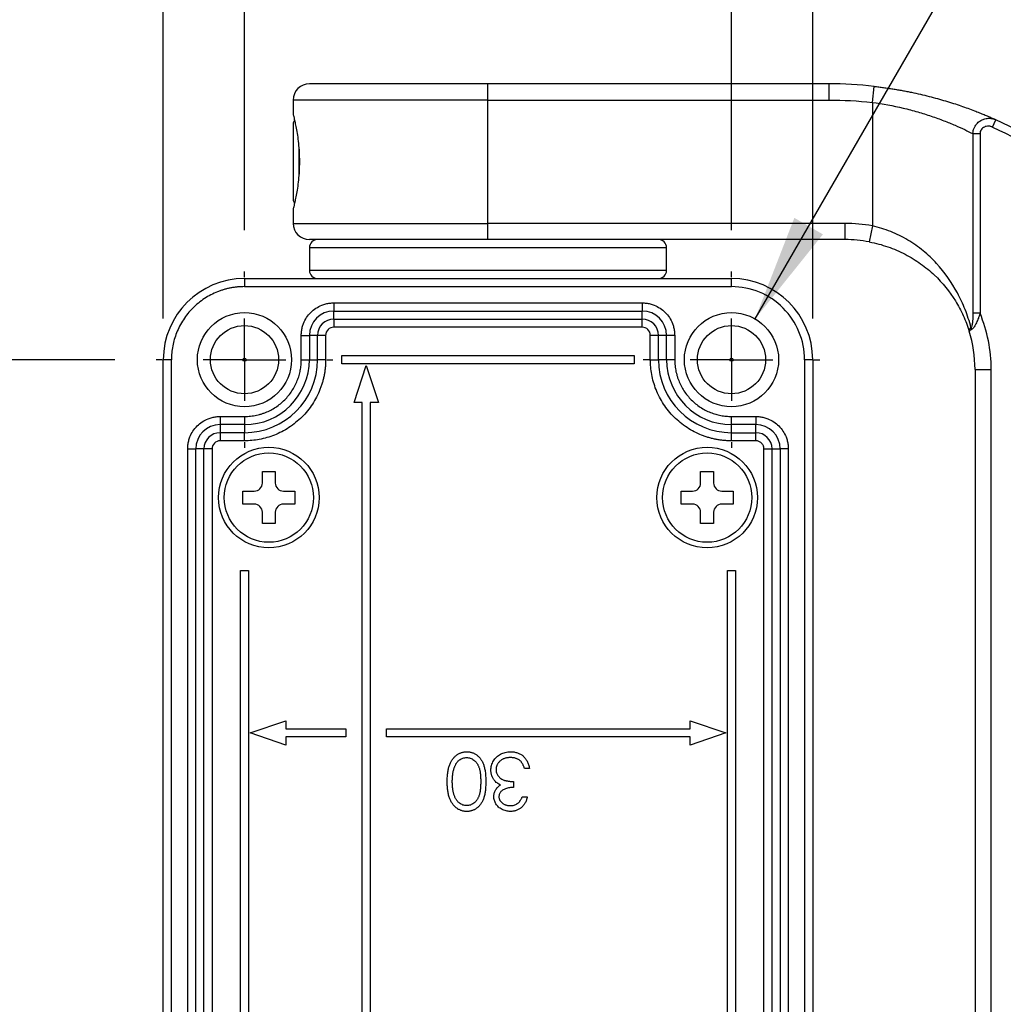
# Model space of a CAD drawing. Header units: millimetres. Extents: x 13 to 546, y 13 to 419.
# Tile 7 of 16: x 313 to 373, y 206 to 267. Entities that reach past the tile are written whole.
import ezdxf

# ---------------------------------------------------------------- set-up
doc = ezdxf.new("R2010")
doc.units = ezdxf.units.MM
doc.header["$LTSCALE"] = 2
doc.linetypes.add('CENTERX2', pattern=[20.32, 12.7, -2.54, 2.54, -2.54])
doc.layers.add('CENTER', color=40, linetype='CENTERX2')
doc.layers.add('DIMENSIONS', color=140, linetype='Continuous', lineweight=25)
doc.styles.add('SLDTEXTSTYLE0', font='TXT', dxfattribs={"width": 0.7})
doc.dimstyles.new('SLDDIMSTYLE1', dxfattribs={"dimtxt": 4.316016, "dimasz": 6.604, "dimexe": 0, "dimexo": 0.0625, "dimgap": 1.079004, "dimtad": 0, "dimtih": 1, "dimtoh": 1, "dimrnd": 1e-09, "dimzin": 4, "dimdsep": 46, "dimtxsty": 'SLDTEXTSTYLE0', "dimsah": 1, "dimcen": 0.09, "dimadec": 0, "dimazin": 1, "dimtfac": 1, "dimtofl": 0, "dimtmove": 0, "dimatfit": 3, "dimfxl": 0, "dimfrac": 2, "dimtolj": 1, "dimtzin": 12, "dimarcsym": 0})
doc.dimstyles.new('SLDDIMSTYLE2', dxfattribs={"dimtxt": 4.316016, "dimasz": 6.604, "dimexe": 0, "dimexo": 0.0625, "dimgap": 1.079004, "dimtad": 0, "dimtih": 1, "dimtoh": 1, "dimrnd": 1e-09, "dimzin": 4, "dimdsep": 46, "dimtxsty": 'SLDTEXTSTYLE0', "dimsah": 1, "dimcen": 0.09, "dimadec": 0, "dimazin": 1, "dimtfac": 1, "dimtmove": 0, "dimatfit": 0, "dimfxl": 0, "dimfrac": 2, "dimtolj": 1, "dimtzin": 12, "dimarcsym": 0})
doc.dimstyles.new('SLDDIMSTYLE4', dxfattribs={"dimtxt": 4.316016, "dimasz": 6.604, "dimexe": 0, "dimexo": 0.0625, "dimgap": 1.079004, "dimtad": 0, "dimtih": 1, "dimtoh": 1, "dimrnd": 1e-09, "dimzin": 12, "dimdsep": 46, "dimtxsty": 'SLDTEXTSTYLE0', "dimsah": 1, "dimcen": 0, "dimadec": 0, "dimazin": 3, "dimtfac": 1, "dimtofl": 0, "dimtmove": 0, "dimatfit": 3, "dimfxl": 0, "dimfrac": 2, "dimtolj": 1, "dimtzin": 12, "dimarcsym": 0})

# ---------------------------------------------------------------- blocks, each defined once
blk = doc.blocks.new('_D_7')
at = {"layer": 'DIMENSIONS'}
for p, q in [((326.707, 254.007), (326.707, 289.38)), ((356.707, 254.007), (356.707, 289.38)), ((326.707, 283.03), (314.007, 283.03)), ((335.117, 283.03), (333.668, 283.03)), ((333.668, 283.03), (333.668, 276.171)), ((347.943, 283.03), (349.392, 283.03)), ((349.392, 283.03), (349.392, 276.171)), ((356.707, 283.03), (369.407, 283.03)), ((333.668, 276.171), (335.117, 276.171)), ((349.392, 276.171), (347.943, 276.171))]:
    blk.add_line(p, q, dxfattribs=at)
for points in [[(326.707, 283.03), (320.103, 284.046), (320.103, 282.014)], [(356.707, 283.03), (363.311, 282.014), (363.311, 284.046)]]:
    blk.add_solid(points, dxfattribs=at)
at = {"layer": 'DIMENSIONS', "char_height": 4.2333, "attachment_point": 1, "style": 'SLDTEXTSTYLE0'}
for s, insert in [('30.0', (335.117, 289.454)), ('1.18', (335.117, 281.628))]:
    blk.add_mtext(s, dxfattribs=dict(at, insert=insert))
blk = doc.blocks.new('_D_8')
at = {"layer": 'DIMENSIONS'}
for p, q in [((321.707, 248.567), (321.707, 310.508)), ((361.707, 248.567), (361.707, 310.508)), ((321.707, 304.158), (329.269, 304.158)), ((335.117, 304.158), (333.668, 304.158)), ((333.668, 304.158), (333.668, 297.299)), ((347.943, 304.158), (349.392, 304.158)), ((349.392, 304.158), (349.392, 297.299)), ((361.707, 304.158), (353.791, 304.158)), ((333.668, 297.299), (335.117, 297.299)), ((349.392, 297.299), (347.943, 297.299))]:
    blk.add_line(p, q, dxfattribs=at)
for points in [[(321.707, 304.158), (328.311, 303.142), (328.311, 305.174)], [(361.707, 304.158), (355.103, 305.174), (355.103, 303.142)]]:
    blk.add_solid(points, dxfattribs=at)
at = {"layer": 'DIMENSIONS', "char_height": 4.2333, "attachment_point": 1, "style": 'SLDTEXTSTYLE0'}
for s, insert in [('40.0', (335.117, 310.582)), ('1.57', (335.117, 302.756))]:
    blk.add_mtext(s, dxfattribs=dict(at, insert=insert))
blk = doc.blocks.new('_D_9')
at = {"layer": 'DIMENSIONS'}
for p, q in [((318.727, 246.027), (295.354, 246.027)), ((301.704, 246.027), (301.704, 215.854)), ((295.292, 208.028), (293.842, 208.028)), ((293.842, 208.028), (293.842, 201.168)), ((308.117, 208.028), (309.566, 208.028)), ((309.566, 208.028), (309.566, 201.168)), ((293.842, 201.168), (295.292, 201.168)), ((309.566, 201.168), (308.117, 201.168)), ((301.704, 160.027), (301.704, 200.202)), ((318.727, 160.027), (295.354, 160.027))]:
    blk.add_line(p, q, dxfattribs=at)
for points in [[(301.704, 246.027), (300.688, 239.423), (302.72, 239.423)], [(301.704, 160.027), (302.72, 166.631), (300.688, 166.631)]]:
    blk.add_solid(points, dxfattribs=at)
at = {"layer": 'DIMENSIONS', "char_height": 4.2333, "attachment_point": 1, "style": 'SLDTEXTSTYLE0'}
for s, insert in [('86.0', (295.292, 214.451)), ('3.39', (295.292, 206.625))]:
    blk.add_mtext(s, dxfattribs=dict(at, insert=insert))
blk = doc.blocks.new('_D_10')
at = {"layer": 'DIMENSIONS'}
for p, q in [((358.157, 248.539), (378.071, 283.03)), ((378.071, 283.03), (381.647, 283.03))]:
    blk.add_line(p, q, dxfattribs=at)
blk.add_solid([(358.157, 248.539), (362.339, 253.75), (360.579, 254.766)], dxfattribs=at)
at = {"layer": 'DIMENSIONS', "char_height": 4.2333, "attachment_point": 1, "style": 'SLDTEXTSTYLE0'}
for s, insert in [('HOLES FOR', (385.928, 291.917)), ('M5 SCREWS', (384.822, 285.058)), ('(7X)', (396.064, 278.198))]:
    blk.add_mtext(s, dxfattribs=dict(at, insert=insert))
blk = doc.blocks.new('SW_CENTERMARKSYMBOL_5')
at = {"layer": 'CENTER', "color": 0}
for p, q in [((0, 5.08), (0, 5.44)), ((0, 0), (0, 2.54)), ((-5.08, 0), (-5.44, 0)), ((0, 0), (-2.54, 0)), ((0, 0), (0, -2.54)), ((0, 0), (2.54, 0)), ((5.08, 0), (5.44, 0)), ((0, -5.08), (0, -5.44))]:
    blk.add_line(p, q, dxfattribs=at)
blk = doc.blocks.new('SW_CENTERMARKSYMBOL_6')
at = {"layer": 'CENTER', "color": 0}
for p, q in [((0, 5.08), (0, 5.44)), ((0, 0), (0, 2.54)), ((-5.08, 0), (-5.44, 0)), ((0, 0), (-2.54, 0)), ((0, 0), (0, -2.54)), ((0, 0), (2.54, 0)), ((5.08, 0), (5.44, 0)), ((0, -5.08), (0, -5.44))]:
    blk.add_line(p, q, dxfattribs=at)

msp = doc.modelspace()

# ---------------------------------------------------------------- linework, layer by layer
for p, q in [((362.707, 263.027), (341.707, 263.027)), ((341.707, 262.027), (341.707, 263.027)), ((362.707, 263.027), (362.707, 262.027)), ((365.383, 261.878), (365.494, 262.871)), ((329.707, 262.027), (329.707, 261.126)), ((341.707, 262.027), (329.707, 262.027)), ((341.707, 254.427), (341.707, 262.027)), ((341.707, 262.027), (362.707, 262.027)), ((365.383, 261.878), (365.383, 254.27)), ((329.707, 261.126), (329.705, 261.128)), ((329.793, 260.763), (329.707, 260.614)), ((329.707, 260.614), (329.707, 255.841)), ((372.782, 260.36), (372.988, 260.816)), ((371.574, 259.957), (371.574, 248.886)), ((371.574, 259.957), (372.016, 259.957)), ((372.016, 259.957), (372.016, 248.886)), ((330.061, 259.018), (330.061, 257.436)), ((329.707, 255.841), (329.795, 255.689)), ((329.705, 255.326), (329.707, 255.328)), ((329.707, 255.328), (329.707, 254.427)), ((329.707, 254.427), (341.707, 254.427)), ((363.707, 254.427), (341.707, 254.427)), ((341.707, 253.427), (341.707, 254.427)), ((363.707, 253.427), (363.707, 254.427)), ((365.383, 254.27), (365.196, 253.287)), ((363.707, 253.427), (341.707, 253.427)), ((330.707, 252.927), (330.707, 251.527)), ((341.707, 252.927), (330.707, 252.927)), ((352.707, 252.927), (341.707, 252.927)), ((352.707, 251.527), (352.707, 252.927)), ((336.878, 251.527), (330.707, 251.527)), ((352.707, 251.527), (336.878, 251.527)), ((326.707, 251.027), (326.707, 250.527)), ((326.707, 251.027), (356.707, 251.027)), ((356.707, 250.527), (356.707, 251.027)), ((326.707, 250.527), (356.707, 250.527)), ((332.207, 249.527), (351.207, 249.527)), ((332.207, 249.527), (332.207, 249.027)), ((351.207, 249.527), (351.207, 249.027)), ((332.207, 249.027), (351.207, 249.027)), ((332.207, 248.527), (332.207, 249.027)), ((351.207, 248.527), (351.207, 249.027)), ((372.016, 248.886), (371.574, 248.886)), ((332.207, 248.527), (351.207, 248.527)), ((332.207, 248.527), (332.207, 248.027)), ((351.207, 248.027), (351.207, 248.527)), ((351.207, 248.027), (332.207, 248.027)), ((371.355, 247.775), (371.354, 247.779)), ((330.207, 246.027), (330.207, 247.527)), ((330.207, 247.527), (330.707, 247.527)), ((330.707, 247.527), (330.707, 246.027)), ((331.207, 247.527), (330.707, 247.527)), ((331.207, 246.027), (331.207, 247.527)), ((331.707, 247.527), (331.207, 247.527)), ((331.707, 247.527), (331.707, 246.027)), ((351.707, 246.027), (351.707, 247.527)), ((352.207, 247.527), (351.707, 247.527)), ((352.207, 246.027), (352.207, 247.527)), ((352.707, 247.527), (352.207, 247.527)), ((352.707, 246.027), (352.707, 247.527)), ((353.207, 247.527), (352.707, 247.527)), ((353.207, 247.527), (353.207, 246.027)), ((321.707, 160.027), (321.707, 246.027)), ((322.207, 246.027), (321.707, 246.027)), ((322.207, 160.027), (322.207, 246.027)), ((330.207, 246.027), (330.707, 246.027)), ((330.707, 246.027), (331.207, 246.027)), ((331.707, 246.027), (331.207, 246.027)), ((332.707, 246.277), (350.707, 246.277)), ((332.707, 245.777), (332.707, 246.277)), ((350.707, 245.777), (332.707, 245.777)), ((350.707, 246.277), (350.707, 245.777)), ((351.707, 246.027), (352.207, 246.027)), ((352.707, 246.027), (352.207, 246.027)), ((353.207, 246.027), (352.707, 246.027)), ((361.207, 246.027), (361.207, 160.027)), ((361.707, 246.027), (361.207, 246.027)), ((361.707, 246.027), (361.707, 160.027)), ((333.457, 243.38), (334.207, 245.677)), ((334.207, 245.677), (334.957, 243.38)), ((371.707, 245.427), (371.707, 160.627)), ((371.707, 245.427), (372.707, 245.427)), ((372.707, 160.627), (372.707, 245.427)), ((333.957, 243.38), (333.457, 243.38)), ((333.957, 162.674), (333.957, 243.38)), ((334.457, 243.38), (334.457, 162.674)), ((334.957, 243.38), (334.457, 243.38)), ((325.207, 242.527), (326.707, 242.527)), ((325.207, 242.527), (325.207, 242.027)), ((326.707, 242.527), (326.707, 242.027)), ((356.707, 242.527), (358.207, 242.527)), ((356.707, 242.027), (356.707, 242.527)), ((358.207, 242.527), (358.207, 242.027)), ((326.707, 242.027), (325.207, 242.027)), ((325.207, 242.027), (325.207, 241.527)), ((325.207, 241.527), (325.207, 241.027)), ((326.707, 241.527), (325.207, 241.527)), ((326.707, 242.027), (326.707, 241.527)), ((326.707, 241.027), (326.707, 241.527)), ((358.207, 242.027), (356.707, 242.027)), ((356.707, 241.527), (356.707, 242.027)), ((356.707, 241.527), (358.207, 241.527)), ((356.707, 241.027), (356.707, 241.527)), ((358.207, 241.527), (358.207, 242.027)), ((358.207, 241.027), (358.207, 241.527)), ((326.707, 241.027), (325.207, 241.027)), ((358.207, 241.027), (356.707, 241.027)), ((323.207, 165.527), (323.207, 240.527)), ((323.207, 240.527), (323.707, 240.527)), ((323.707, 165.527), (323.707, 240.527)), ((324.207, 240.527), (323.707, 240.527)), ((324.207, 165.527), (324.207, 240.527)), ((324.707, 240.527), (324.207, 240.527)), ((324.707, 240.527), (324.707, 165.527)), ((358.707, 165.527), (358.707, 240.527)), ((358.707, 240.527), (359.207, 240.527)), ((359.207, 165.527), (359.207, 240.527)), ((359.207, 240.527), (359.707, 240.527)), ((359.707, 240.527), (359.707, 165.527)), ((360.207, 240.527), (359.707, 240.527)), ((360.207, 240.527), (360.207, 165.527)), ((327.807, 239.127), (328.607, 239.127)), ((327.807, 238.427), (327.807, 239.127)), ((328.607, 239.127), (328.607, 238.427)), ((354.807, 239.127), (355.607, 239.127)), ((354.807, 238.427), (354.807, 239.127)), ((355.607, 239.127), (355.607, 238.427)), ((326.607, 237.927), (327.307, 237.927)), ((326.607, 237.127), (326.607, 237.927)), ((329.107, 237.927), (329.807, 237.927)), ((329.807, 237.927), (329.807, 237.127)), ((353.607, 237.927), (354.307, 237.927)), ((353.607, 237.127), (353.607, 237.927)), ((356.107, 237.927), (356.807, 237.927)), ((356.807, 237.927), (356.807, 237.127)), ((327.307, 237.127), (326.607, 237.127)), ((329.807, 237.127), (329.107, 237.127)), ((354.307, 237.127), (353.607, 237.127)), ((356.807, 237.127), (356.107, 237.127)), ((327.807, 235.927), (327.807, 236.627)), ((328.607, 236.627), (328.607, 235.927)), ((354.807, 235.927), (354.807, 236.627)), ((355.607, 236.627), (355.607, 235.927)), ((328.607, 235.927), (327.807, 235.927)), ((355.607, 235.927), (354.807, 235.927)), ((326.457, 233.027), (326.957, 233.027)), ((326.457, 173.027), (326.457, 233.027)), ((326.957, 233.027), (326.957, 173.027)), ((356.457, 173.027), (356.457, 233.027)), ((356.457, 233.027), (356.957, 233.027)), ((356.957, 233.027), (356.957, 173.027)), ((327.057, 223.027), (329.257, 223.777)), ((329.257, 223.777), (329.257, 223.277)), ((354.157, 223.777), (356.357, 223.027)), ((354.157, 223.277), (354.157, 223.777)), ((329.257, 222.277), (327.057, 223.027)), ((329.257, 223.277), (332.957, 223.277)), ((332.957, 222.777), (329.257, 222.777)), ((329.257, 222.777), (329.257, 222.277)), ((332.957, 223.277), (332.957, 222.777)), ((335.457, 222.777), (335.457, 223.277)), ((335.457, 223.277), (354.157, 223.277)), ((354.157, 222.777), (335.457, 222.777)), ((356.357, 223.027), (354.157, 222.277)), ((354.157, 222.277), (354.157, 222.777)), ((344.265, 220.835), (343.951, 220.835)), ((343.278, 220.027), (343.278, 219.668)), ((343.816, 219.085), (344.13, 219.085))]:
    msp.add_line(p, q)
for centre, radius in [((326.707, 246.027), 2.9), ((356.707, 246.027), 2.9), ((326.707, 246.027), 2.1), ((356.707, 246.027), 2.1), ((326.707, 246.027), 0.1), ((356.707, 246.027), 0.1), ((328.207, 237.527), 3.1), ((328.207, 237.527), 2.75), ((355.207, 237.527), 3.1), ((355.207, 237.527), 2.75)]:
    msp.add_circle(centre, radius)
for centre, radius, start, end in [((330.707, 262.027), 1, 90, 180), ((362.707, 238.027), 25, 83.59954, 90), ((362.707, 238.027), 25, 0, 65.71873), ((330.707, 254.427), 1, 180, 270), ((331.207, 252.927), 0.5, 90, 180), ((352.207, 252.927), 0.5, 0, 90), ((363.707, 245.427), 8, 79.2712, 90), ((331.207, 251.527), 0.5, 180, 270), ((352.207, 251.527), 0.5, 270, 0), ((326.707, 246.027), 5, 90, 180), ((356.707, 246.027), 5, 0, 90), ((332.207, 247.527), 1.5, 90, 180), ((351.207, 247.527), 1.5, 360, 90), ((332.207, 247.527), 1, 90, 180), ((351.207, 247.527), 1, 360, 90), ((363.707, 245.427), 8, 0, 17.06726), ((372.016, 248.113), 0.565, 190.45194, 203.73604), ((326.707, 246.027), 4.5, 270, 0), ((326.707, 246.027), 4, 270, 0), ((356.707, 246.027), 4.5, 180, 270), ((356.707, 246.027), 4, 180, 270), ((325.207, 240.527), 1.5, 90, 180), ((325.207, 240.527), 1, 90, 180), ((358.207, 240.527), 1.5, 0, 90), ((358.207, 240.527), 1, 0, 90), ((327.307, 238.427), 0.5, 270, 0), ((329.107, 238.427), 0.5, 180, 270), ((354.307, 238.427), 0.5, 270, 0), ((356.107, 238.427), 0.5, 180, 270), ((327.307, 236.627), 0.5, 0, 90), ((329.107, 236.627), 0.5, 90, 180), ((354.307, 236.627), 0.5, 0, 90), ((356.107, 236.627), 0.5, 90, 180)]:
    msp.add_arc(centre, radius, start, end)
for points, knots in [([(341.707, 263.027), (338.79, 263.027), (335.992, 263.027), (331.866, 263.027), (330.707, 263.027), (330.707, 263.027)], [0, 0, 0, 0, 0.5, 0.5, 1, 1, 1, 1]), ([(365.494, 262.871), (365.591, 262.86), (365.786, 262.838), (366.076, 262.8), (366.366, 262.759), (366.654, 262.714), (366.94, 262.667), (367.226, 262.616), (367.51, 262.562), (368.07, 262.449), (368.889, 262.259), (369.912, 261.974), (370.851, 261.67), (371.524, 261.423), (371.981, 261.244), (372.269, 261.127), (372.532, 261.016), (372.774, 260.911), (372.916, 260.847), (372.988, 260.816)], [0, 0, 0, 0, 0.031165, 0.062274, 0.093361, 0.12446, 0.155605, 0.186831, 0.21817, 0.249657, 0.374453, 0.499559, 0.625021, 0.749485, 0.800522, 0.850932, 0.900873, 0.950507, 1, 1, 1, 1]), ([(365.383, 261.878), (366.034, 261.794), (366.665, 261.678), (367.585, 261.461), (367.887, 261.382), (368.468, 261.215), (368.746, 261.127), (369.282, 260.945), (369.541, 260.851), (370.031, 260.661), (370.261, 260.566), (370.69, 260.38), (370.889, 260.29), (371.257, 260.116), (371.425, 260.032), (371.574, 259.957)], [0, 0, 0, 0, 0.25, 0.25, 0.375, 0.375, 0.5, 0.5, 0.625, 0.625, 0.75, 0.75, 0.875, 0.875, 1, 1, 1, 1]), ([(329.707, 261.126), (329.707, 261.126), (329.712, 261.107), (329.73, 261.036), (329.744, 260.981), (329.778, 260.839), (329.799, 260.752), (329.844, 260.546), (329.869, 260.426), (329.918, 260.162), (329.943, 260.017), (329.99, 259.703), (330.012, 259.533), (330.067, 259.005), (330.089, 258.616), (330.089, 258.037), (330.084, 257.841), (330.064, 257.462), (330.049, 257.279), (329.994, 256.746), (329.943, 256.427), (329.868, 256.028), (329.844, 255.91), (329.799, 255.704), (329.778, 255.615), (329.744, 255.473), (329.731, 255.42), (329.712, 255.347), (329.707, 255.328), (329.707, 255.328)], [0, 0, 0, 0, 0.0625, 0.0625, 0.125, 0.125, 0.1875, 0.1875, 0.25, 0.25, 0.3125, 0.3125, 0.375, 0.375, 0.5, 0.5, 0.5625, 0.5625, 0.625, 0.625, 0.75, 0.75, 0.8125, 0.8125, 0.875, 0.875, 0.9375, 0.9375, 1, 1, 1, 1]), ([(371.574, 259.957), (371.576, 259.99), (371.582, 260.057), (371.602, 260.155), (371.631, 260.25), (371.67, 260.341), (371.738, 260.467), (371.861, 260.623), (372.048, 260.768), (372.272, 260.87), (372.504, 260.913), (372.719, 260.9), (372.875, 260.862), (372.956, 260.829), (372.988, 260.816)], [0, 0, 0, 0, 0.050864, 0.101804, 0.15247, 0.202504, 0.251562, 0.372173, 0.501059, 0.611256, 0.750084, 0.863974, 0.946059, 1, 1, 1, 1]), ([(372.782, 260.36), (372.762, 260.368), (372.722, 260.385), (372.66, 260.402), (372.597, 260.413), (372.511, 260.419), (372.403, 260.41), (372.28, 260.369), (372.17, 260.301), (372.084, 260.204), (372.026, 260.087), (372.019, 260.001), (372.016, 259.957)], [0, 0, 0, 0, 0.063166, 0.125507, 0.187671, 0.250311, 0.376584, 0.499683, 0.625885, 0.748947, 0.873712, 1, 1, 1, 1]), ([(372.782, 260.36), (377.081, 258.421), (380.729, 255.282), (385.846, 247.359), (387.207, 242.743), (387.207, 238.027)], [0, 0, 0, 0, 0.5, 0.5, 1, 1, 1, 1]), ([(371.46, 248.01), (371.36, 248.394), (371.24, 248.759), (370.963, 249.465), (370.804, 249.807), (370.273, 250.796), (369.85, 251.399), (369.086, 252.229), (368.808, 252.493), (368.217, 252.978), (367.903, 253.201), (367.4, 253.502), (367.226, 253.597), (366.874, 253.771), (366.695, 253.851), (366.149, 254.069), (365.773, 254.185), (365.383, 254.27)], [0, 0, 0, 0, 0.125, 0.125, 0.25, 0.25, 0.5, 0.5, 0.625, 0.625, 0.75, 0.75, 0.8125, 0.8125, 0.875, 0.875, 1, 1, 1, 1]), ([(341.707, 253.427), (341.595, 253.427), (341.371, 253.427), (341.036, 253.427), (340.702, 253.427), (340.369, 253.427), (340.036, 253.427), (339.465, 253.427), (338.663, 253.427), (337.638, 253.427), (336.638, 253.427), (335.345, 253.427), (333.873, 253.427), (332.679, 253.427), (331.923, 253.427), (331.468, 253.427), (331.119, 253.427), (330.904, 253.427), (330.782, 253.427), (330.719, 253.427), (330.711, 253.427), (330.707, 253.427)], [0, 0, 0, 0, 0.019454, 0.038873, 0.058276, 0.07768, 0.097104, 0.116567, 0.178315, 0.240094, 0.304416, 0.368769, 0.500007, 0.631244, 0.695567, 0.75992, 0.821668, 0.883447, 0.922315, 0.961118, 1, 1, 1, 1]), ([(365.196, 253.287), (365.59, 253.213), (365.97, 253.11), (366.522, 252.918), (366.703, 252.848), (367.058, 252.694), (367.233, 252.611), (367.742, 252.345), (368.06, 252.15), (368.657, 251.722), (368.939, 251.49), (369.714, 250.759), (370.143, 250.228), (370.684, 249.357), (370.845, 249.055), (371.129, 248.433), (371.251, 248.112), (371.355, 247.775)], [0, 0, 0, 0, 0.125, 0.125, 0.1875, 0.1875, 0.25, 0.25, 0.375, 0.375, 0.5, 0.5, 0.75, 0.75, 0.875, 0.875, 1, 1, 1, 1]), ([(326.707, 250.527), (326.636, 250.526), (326.494, 250.524), (326.282, 250.509), (326.072, 250.484), (325.864, 250.45), (325.657, 250.405), (325.453, 250.351), (325.25, 250.287), (324.975, 250.185), (324.634, 250.03), (324.238, 249.798), (323.865, 249.526), (323.52, 249.215), (323.208, 248.87), (322.936, 248.497), (322.705, 248.101), (322.52, 247.695), (322.379, 247.284), (322.28, 246.872), (322.218, 246.452), (322.211, 246.169), (322.207, 246.027)], [0, 0, 0, 0, 0.0302332, 0.0602674, 0.090169, 0.1200052, 0.1498437, 0.1797522, 0.2097979, 0.2400472, 0.304322, 0.3686714, 0.4343139, 0.5000325, 0.565675, 0.6313936, 0.6956684, 0.7600178, 0.8202695, 0.8799904, 0.9397207, 1, 1, 1, 1]), ([(361.207, 246.027), (361.207, 247.221), (360.733, 248.365), (359.045, 250.053), (357.901, 250.527), (356.707, 250.527)], [0, 0, 0, 0, 0.5, 0.5, 1, 1, 1, 1]), ([(330.207, 247.527), (330.208, 247.569), (330.209, 247.653), (330.221, 247.778), (330.241, 247.902), (330.268, 248.024), (330.304, 248.145), (330.378, 248.352), (330.523, 248.633), (330.783, 248.951), (331.101, 249.211), (331.419, 249.375), (331.708, 249.469), (331.956, 249.518), (332.123, 249.524), (332.207, 249.527)], [0, 0, 0, 0, 0.040276, 0.080243, 0.120058, 0.159883, 0.199877, 0.240199, 0.370043, 0.500057, 0.629901, 0.759916, 0.840121, 0.919721, 1, 1, 1, 1]), ([(351.207, 249.527), (351.249, 249.526), (351.333, 249.525), (351.458, 249.513), (351.582, 249.493), (351.704, 249.466), (351.825, 249.431), (352.032, 249.356), (352.313, 249.211), (352.631, 248.951), (352.891, 248.633), (353.055, 248.315), (353.149, 248.026), (353.198, 247.779), (353.204, 247.611), (353.207, 247.527)], [0, 0, 0, 0, 0.040276, 0.080243, 0.120058, 0.159883, 0.199877, 0.240199, 0.370043, 0.500057, 0.629901, 0.759916, 0.840121, 0.919721, 1, 1, 1, 1]), ([(371.574, 248.886), (371.574, 248.729), (371.569, 248.572), (371.549, 248.341), (371.54, 248.263), (371.52, 248.154), (371.512, 248.118), (371.491, 248.054), (371.478, 248.024), (371.46, 248.01)], [0, 0, 0, 0, 0.5, 0.5, 0.75, 0.75, 0.875, 0.875, 1, 1, 1, 1]), ([(372.016, 248.886), (372.003, 248.847), (371.98, 248.774), (371.946, 248.674), (371.89, 248.516), (371.818, 248.342), (371.729, 248.165), (371.664, 248.054), (371.604, 247.974), (371.55, 247.917), (371.515, 247.896), (371.499, 247.885)], [0, 0, 0, 0, 0.097709, 0.180546, 0.248718, 0.496321, 0.631303, 0.747038, 0.838703, 0.922348, 1, 1, 1, 1]), ([(332.207, 248.027), (332.075, 248.027), (331.947, 247.974), (331.76, 247.787), (331.707, 247.66), (331.707, 247.527)], [0, 0, 0, 0, 0.5, 0.5, 1, 1, 1, 1]), ([(351.707, 247.527), (351.707, 247.66), (351.654, 247.787), (351.467, 247.974), (351.34, 248.027), (351.207, 248.027)], [0, 0, 0, 0, 0.5, 0.5, 1, 1, 1, 1]), ([(371.355, 247.775), (371.352, 247.786), (371.348, 247.807), (371.351, 247.841), (371.361, 247.874), (371.376, 247.906), (371.394, 247.935), (371.415, 247.962), (371.437, 247.987), (371.453, 248.003), (371.46, 248.01)], [0, 0, 0, 0, 0.162503, 0.315189, 0.457346, 0.588502, 0.708386, 0.816898, 0.914063, 1, 1, 1, 1]), ([(371.499, 247.885), (371.484, 247.878), (371.453, 247.862), (371.413, 247.838), (371.379, 247.814), (371.356, 247.792), (371.355, 247.781), (371.355, 247.775)], [0, 0, 0, 0, 0.151742, 0.327621, 0.527629, 0.751757, 1, 1, 1, 1]), ([(331.707, 246.027), (331.706, 245.948), (331.704, 245.79), (331.687, 245.555), (331.66, 245.321), (331.621, 245.09), (331.572, 244.861), (331.511, 244.633), (331.44, 244.408), (331.327, 244.102), (331.154, 243.723), (330.897, 243.284), (330.595, 242.869), (330.134, 242.358), (329.599, 241.923), (329.011, 241.58), (328.557, 241.373), (328.091, 241.214), (327.627, 241.106), (327.165, 241.039), (326.86, 241.031), (326.707, 241.027)], [0, 0, 0, 0, 0.03024, 0.060281, 0.090188, 0.120031, 0.149875, 0.179789, 0.20984, 0.240094, 0.304385, 0.368744, 0.434403, 0.50013, 0.631342, 0.695633, 0.759991, 0.821708, 0.883493, 0.94173, 1, 1, 1, 1]), ([(326.707, 242.527), (326.77, 242.528), (326.896, 242.53), (327.085, 242.546), (327.271, 242.571), (327.455, 242.606), (327.638, 242.651), (327.818, 242.706), (328.16, 242.831), (328.643, 243.08), (329.199, 243.535), (329.654, 244.091), (329.925, 244.616), (330.074, 245.05), (330.15, 245.37), (330.198, 245.697), (330.204, 245.917), (330.207, 246.027)], [0, 0, 0, 0, 0.0345526, 0.0688584, 0.1030167, 0.1371283, 0.1712945, 0.2056158, 0.2401915, 0.3700614, 0.5000288, 0.6298987, 0.7598662, 0.8201521, 0.8799094, 0.9396786, 1, 1, 1, 1]), ([(356.707, 241.027), (356.628, 241.028), (356.47, 241.03), (356.235, 241.047), (356.001, 241.075), (355.77, 241.113), (355.541, 241.163), (355.313, 241.223), (355.088, 241.294), (354.782, 241.407), (354.403, 241.58), (353.964, 241.837), (353.549, 242.139), (353.038, 242.6), (352.603, 243.135), (352.26, 243.723), (352.053, 244.177), (351.894, 244.643), (351.786, 245.107), (351.719, 245.57), (351.711, 245.875), (351.707, 246.027)], [0, 0, 0, 0, 0.03024, 0.060281, 0.090188, 0.120031, 0.149875, 0.179789, 0.20984, 0.240094, 0.304385, 0.368744, 0.434403, 0.50013, 0.631342, 0.695633, 0.759991, 0.821708, 0.883493, 0.94173, 1, 1, 1, 1]), ([(353.207, 246.027), (353.208, 245.964), (353.21, 245.838), (353.226, 245.65), (353.251, 245.463), (353.286, 245.279), (353.331, 245.097), (353.386, 244.916), (353.511, 244.574), (353.76, 244.091), (354.215, 243.536), (354.771, 243.08), (355.296, 242.81), (355.73, 242.661), (356.05, 242.584), (356.377, 242.536), (356.597, 242.53), (356.707, 242.527)], [0, 0, 0, 0, 0.034553, 0.068858, 0.103017, 0.137128, 0.171294, 0.205616, 0.240192, 0.370061, 0.500029, 0.629899, 0.759866, 0.820152, 0.879909, 0.939679, 1, 1, 1, 1]), ([(323.207, 240.527), (323.208, 240.569), (323.209, 240.653), (323.221, 240.778), (323.241, 240.902), (323.268, 241.024), (323.304, 241.145), (323.378, 241.352), (323.523, 241.633), (323.783, 241.951), (324.101, 242.211), (324.419, 242.375), (324.708, 242.469), (324.956, 242.518), (325.123, 242.524), (325.207, 242.527)], [0, 0, 0, 0, 0.040276, 0.080243, 0.120058, 0.159883, 0.199877, 0.240199, 0.370043, 0.500057, 0.629901, 0.759916, 0.840121, 0.919721, 1, 1, 1, 1]), ([(358.207, 242.527), (358.249, 242.526), (358.333, 242.525), (358.458, 242.513), (358.582, 242.493), (358.704, 242.466), (358.825, 242.431), (359.032, 242.356), (359.313, 242.211), (359.631, 241.951), (359.891, 241.633), (360.055, 241.315), (360.149, 241.026), (360.198, 240.779), (360.204, 240.611), (360.207, 240.527)], [0, 0, 0, 0, 0.0402761, 0.0802426, 0.1200582, 0.159883, 0.1998773, 0.2401994, 0.3700431, 0.5000574, 0.6299012, 0.7599156, 0.8401208, 0.919721, 1, 1, 1, 1]), ([(325.207, 241.027), (325.075, 241.027), (324.947, 240.974), (324.76, 240.787), (324.707, 240.66), (324.707, 240.527)], [0, 0, 0, 0, 0.5, 0.5, 1, 1, 1, 1]), ([(358.707, 240.527), (358.706, 240.548), (358.705, 240.59), (358.693, 240.652), (358.669, 240.724), (358.628, 240.804), (358.563, 240.883), (358.484, 240.948), (358.395, 240.994), (358.301, 241.022), (358.239, 241.025), (358.207, 241.027)], [0, 0, 0, 0, 0.080115, 0.159741, 0.240152, 0.369781, 0.500092, 0.629721, 0.760033, 0.87985, 1, 1, 1, 1]), ([(339.194, 220.029), (339.195, 220.082), (339.196, 220.186), (339.203, 220.339), (339.216, 220.483), (339.232, 220.619), (339.255, 220.746), (339.281, 220.865), (339.313, 220.975), (339.35, 221.078), (339.391, 221.173), (339.436, 221.262), (339.485, 221.344), (339.538, 221.422), (339.594, 221.493), (339.654, 221.558), (339.718, 221.616), (339.785, 221.669), (339.855, 221.715), (339.927, 221.756), (340.002, 221.79), (340.079, 221.818), (340.157, 221.84), (340.237, 221.855), (340.319, 221.866), (340.374, 221.866), (340.402, 221.867)], [0, 0, 0, 0, 0.065054, 0.126756, 0.185491, 0.240732, 0.29294, 0.342141, 0.388882, 0.432636, 0.474483, 0.514623, 0.553594, 0.591409, 0.628006, 0.663583, 0.698759, 0.733361, 0.767394, 0.800969, 0.83402, 0.866999, 0.899733, 0.932711, 0.96618, 1, 1, 1, 1]), ([(339.641, 220.907), (339.65, 220.931), (339.668, 220.979), (339.699, 221.048), (339.733, 221.111), (339.77, 221.17), (339.811, 221.224), (339.854, 221.274), (339.901, 221.319), (339.967, 221.371), (340.053, 221.426), (340.162, 221.472), (340.276, 221.503), (340.353, 221.506), (340.392, 221.508)], [0, 0, 0, 0, 0.075949, 0.148549, 0.218996, 0.286119, 0.351826, 0.416074, 0.478265, 0.540325, 0.660405, 0.774606, 0.887187, 1, 1, 1, 1]), ([(340.392, 221.508), (340.43, 221.506), (340.507, 221.502), (340.621, 221.472), (340.732, 221.424), (340.819, 221.368), (340.885, 221.314), (340.933, 221.269), (340.978, 221.219), (341.02, 221.165), (341.058, 221.107), (341.092, 221.043), (341.124, 220.976), (341.153, 220.903), (341.178, 220.823), (341.2, 220.736), (341.217, 220.639), (341.233, 220.534), (341.244, 220.419), (341.252, 220.296), (341.258, 220.165), (341.258, 220.074), (341.258, 220.027)], [0, 0, 0, 0, 0.060038, 0.120286, 0.182359, 0.247627, 0.281351, 0.315413, 0.35028, 0.385663, 0.421782, 0.459161, 0.497834, 0.538271, 0.581183, 0.628159, 0.679382, 0.734681, 0.79406, 0.858407, 0.927044, 1, 1, 1, 1]), ([(340.402, 221.867), (340.43, 221.866), (340.484, 221.865), (340.565, 221.856), (340.643, 221.841), (340.72, 221.82), (340.794, 221.793), (340.866, 221.759), (340.937, 221.72), (341.005, 221.675), (341.07, 221.623), (341.132, 221.567), (341.19, 221.503), (341.243, 221.434), (341.294, 221.359), (341.341, 221.278), (341.384, 221.191), (341.424, 221.098), (341.459, 220.997), (341.49, 220.886), (341.515, 220.766), (341.536, 220.637), (341.553, 220.499), (341.564, 220.35), (341.572, 220.192), (341.572, 220.084), (341.573, 220.029)], [0, 0, 0, 0, 0.033789, 0.066626, 0.099291, 0.131645, 0.163602, 0.196122, 0.228923, 0.262181, 0.296016, 0.330245, 0.365089, 0.400982, 0.437654, 0.475743, 0.515291, 0.556327, 0.599681, 0.646343, 0.696413, 0.749766, 0.806562, 0.867427, 0.931883, 1, 1, 1, 1]), ([(341.887, 220.737), (341.888, 220.786), (341.892, 220.884), (341.924, 221.029), (341.974, 221.17), (342.043, 221.305), (342.129, 221.432), (342.232, 221.544), (342.349, 221.642), (342.48, 221.723), (342.622, 221.788), (342.773, 221.833), (342.933, 221.862), (343.042, 221.865), (343.097, 221.867)], [0, 0, 0, 0, 0.079642, 0.158909, 0.2396, 0.322409, 0.405828, 0.487644, 0.56972, 0.653065, 0.737457, 0.822492, 0.909755, 1, 1, 1, 1]), ([(343.092, 221.508), (343.059, 221.507), (342.995, 221.506), (342.902, 221.495), (342.813, 221.479), (342.729, 221.454), (342.65, 221.424), (342.577, 221.384), (342.508, 221.339), (342.444, 221.288), (342.387, 221.231), (342.338, 221.172), (342.295, 221.111), (342.261, 221.047), (342.234, 220.98), (342.215, 220.911), (342.202, 220.84), (342.201, 220.792), (342.201, 220.768)], [0, 0, 0, 0, 0.076062, 0.148732, 0.218375, 0.285723, 0.351058, 0.414935, 0.478486, 0.542169, 0.60475, 0.664119, 0.7215, 0.777616, 0.832666, 0.887858, 0.943468, 1, 1, 1, 1]), ([(343.677, 221.319), (343.657, 221.334), (343.618, 221.364), (343.554, 221.402), (343.487, 221.436), (343.415, 221.461), (343.34, 221.483), (343.261, 221.497), (343.178, 221.507), (343.121, 221.507), (343.092, 221.508)], [0, 0, 0, 0, 0.118271, 0.236178, 0.355663, 0.475904, 0.600127, 0.728608, 0.861313, 1, 1, 1, 1]), ([(343.097, 221.867), (343.135, 221.866), (343.208, 221.864), (343.317, 221.853), (343.42, 221.831), (343.519, 221.803), (343.612, 221.766), (343.701, 221.721), (343.786, 221.668), (343.865, 221.606), (343.939, 221.536), (344.006, 221.458), (344.066, 221.373), (344.119, 221.28), (344.167, 221.18), (344.206, 221.072), (344.241, 220.957), (344.257, 220.876), (344.265, 220.835)], [0, 0, 0, 0, 0.065541, 0.128963, 0.190377, 0.250092, 0.308548, 0.366398, 0.424542, 0.48317, 0.542243, 0.601739, 0.662506, 0.724856, 0.789128, 0.856346, 0.926295, 1, 1, 1, 1]), ([(339.508, 220.027), (339.509, 220.069), (339.51, 220.152), (339.516, 220.274), (339.527, 220.391), (339.54, 220.503), (339.56, 220.611), (339.581, 220.714), (339.609, 220.812), (339.63, 220.876), (339.641, 220.907)], [0, 0, 0, 0, 0.141157, 0.277773, 0.409244, 0.535676, 0.657497, 0.775458, 0.889412, 1, 1, 1, 1]), ([(343.951, 220.835), (343.943, 220.862), (343.927, 220.914), (343.9, 220.99), (343.869, 221.059), (343.836, 221.122), (343.801, 221.18), (343.762, 221.232), (343.722, 221.279), (343.691, 221.306), (343.677, 221.319)], [0, 0, 0, 0, 0.14977, 0.291316, 0.425966, 0.55216, 0.671527, 0.786122, 0.895325, 1, 1, 1, 1]), ([(342.096, 220.115), (342.079, 220.139), (342.045, 220.184), (342.004, 220.258), (341.966, 220.332), (341.939, 220.41), (341.915, 220.488), (341.899, 220.57), (341.889, 220.653), (341.887, 220.709), (341.887, 220.737)], [0, 0, 0, 0, 0.128146, 0.254193, 0.378141, 0.501381, 0.623957, 0.747076, 0.872865, 1, 1, 1, 1]), ([(342.201, 220.768), (342.202, 220.735), (342.205, 220.67), (342.229, 220.574), (342.267, 220.482), (342.321, 220.395), (342.386, 220.314), (342.462, 220.242), (342.55, 220.182), (342.631, 220.141), (342.703, 220.114), (342.764, 220.094), (342.833, 220.079), (342.909, 220.064), (342.991, 220.052), (343.08, 220.041), (343.177, 220.033), (343.243, 220.029), (343.278, 220.027)], [0, 0, 0, 0, 0.066905, 0.133477, 0.201023, 0.271218, 0.342859, 0.413811, 0.485552, 0.5598, 0.5999, 0.643609, 0.691911, 0.744703, 0.801504, 0.862866, 0.929333, 1, 1, 1, 1]), ([(340.402, 218.187), (340.374, 218.188), (340.319, 218.189), (340.237, 218.198), (340.157, 218.214), (340.08, 218.236), (340.004, 218.263), (339.93, 218.297), (339.857, 218.337), (339.788, 218.383), (339.721, 218.435), (339.657, 218.494), (339.598, 218.559), (339.541, 218.629), (339.489, 218.707), (339.439, 218.789), (339.395, 218.879), (339.352, 218.974), (339.315, 219.078), (339.282, 219.188), (339.255, 219.308), (339.233, 219.436), (339.216, 219.572), (339.203, 219.717), (339.196, 219.87), (339.195, 219.975), (339.194, 220.029)], [0, 0, 0, 0, 0.033788, 0.067194, 0.099862, 0.132567, 0.165151, 0.197913, 0.231319, 0.265083, 0.299255, 0.334399, 0.369943, 0.406284, 0.444064, 0.482998, 0.523354, 0.565537, 0.609613, 0.656391, 0.705885, 0.758325, 0.813832, 0.872795, 0.934722, 1, 1, 1, 1]), ([(340.392, 218.546), (340.354, 218.548), (340.277, 218.552), (340.164, 218.581), (340.055, 218.631), (339.967, 218.686), (339.901, 218.739), (339.853, 218.786), (339.807, 218.838), (339.765, 218.896), (339.726, 218.959), (339.69, 219.028), (339.656, 219.102), (339.625, 219.182), (339.598, 219.268), (339.574, 219.359), (339.554, 219.456), (339.537, 219.559), (339.524, 219.668), (339.515, 219.782), (339.51, 219.903), (339.509, 219.985), (339.508, 220.027)], [0, 0, 0, 0, 0.0596907, 0.1195106, 0.1810807, 0.2461707, 0.2799037, 0.3144787, 0.3504148, 0.3874869, 0.4261617, 0.4666395, 0.5087628, 0.5533471, 0.6000787, 0.6491056, 0.7005556, 0.7548998, 0.8118327, 0.8714933, 0.9343166, 1, 1, 1, 1]), ([(341.258, 220.027), (341.258, 219.98), (341.258, 219.889), (341.252, 219.757), (341.244, 219.634), (341.232, 219.519), (341.217, 219.414), (341.199, 219.317), (341.176, 219.229), (341.151, 219.15), (341.122, 219.077), (341.09, 219.01), (341.056, 218.946), (341.018, 218.888), (340.977, 218.834), (340.933, 218.784), (340.886, 218.738), (340.819, 218.686), (340.732, 218.631), (340.622, 218.581), (340.508, 218.552), (340.431, 218.548), (340.392, 218.546)], [0, 0, 0, 0, 0.073316, 0.142314, 0.206293, 0.266068, 0.321725, 0.372586, 0.419649, 0.462558, 0.502993, 0.541664, 0.579041, 0.615157, 0.650539, 0.68516, 0.718955, 0.75245, 0.81721, 0.879094, 0.939602, 1, 1, 1, 1]), ([(341.573, 220.029), (341.572, 219.972), (341.572, 219.863), (341.564, 219.705), (341.553, 219.556), (341.537, 219.417), (341.517, 219.287), (341.491, 219.168), (341.461, 219.058), (341.426, 218.958), (341.387, 218.865), (341.345, 218.779), (341.297, 218.699), (341.247, 218.624), (341.193, 218.554), (341.135, 218.491), (341.073, 218.434), (341.007, 218.382), (340.938, 218.337), (340.868, 218.296), (340.795, 218.263), (340.72, 218.236), (340.644, 218.214), (340.565, 218.198), (340.484, 218.189), (340.43, 218.188), (340.402, 218.187)], [0, 0, 0, 0, 0.068599, 0.133255, 0.194325, 0.251295, 0.304533, 0.354258, 0.400506, 0.443439, 0.484046, 0.523286, 0.561079, 0.597939, 0.633559, 0.668551, 0.702734, 0.736926, 0.770536, 0.803434, 0.836171, 0.868452, 0.90084, 0.933462, 0.966255, 1, 1, 1, 1]), ([(342.066, 219.097), (342.067, 219.134), (342.07, 219.206), (342.089, 219.312), (342.121, 219.412), (342.166, 219.506), (342.225, 219.593), (342.295, 219.675), (342.379, 219.751), (342.442, 219.794), (342.475, 219.817)], [0, 0, 0, 0, 0.128068, 0.250608, 0.37063, 0.490072, 0.610375, 0.734313, 0.863217, 1, 1, 1, 1]), ([(342.475, 219.817), (342.438, 219.835), (342.364, 219.87), (342.263, 219.94), (342.172, 220.021), (342.121, 220.084), (342.096, 220.115)], [0, 0, 0, 0, 0.25388, 0.503009, 0.750291, 1, 1, 1, 1]), ([(343.278, 219.668), (343.234, 219.667), (343.15, 219.666), (343.026, 219.649), (342.907, 219.624), (342.796, 219.588), (342.696, 219.544), (342.608, 219.495), (342.535, 219.439), (342.477, 219.378), (342.435, 219.311), (342.403, 219.242), (342.384, 219.17), (342.381, 219.12), (342.38, 219.095)], [0, 0, 0, 0, 0.110142, 0.215742, 0.317961, 0.418052, 0.511563, 0.596573, 0.673329, 0.744049, 0.810717, 0.874085, 0.93671, 1, 1, 1, 1]), ([(343.088, 218.187), (343.043, 218.189), (342.952, 218.192), (342.82, 218.216), (342.691, 218.256), (342.57, 218.31), (342.456, 218.378), (342.356, 218.457), (342.269, 218.549), (342.196, 218.649), (342.139, 218.757), (342.097, 218.868), (342.071, 218.982), (342.068, 219.058), (342.066, 219.097)], [0, 0, 0, 0, 0.090254, 0.17854, 0.266093, 0.354631, 0.441886, 0.525747, 0.608114, 0.690197, 0.770821, 0.848326, 0.924012, 1, 1, 1, 1]), ([(342.38, 219.095), (342.381, 219.077), (342.381, 219.041), (342.392, 218.988), (342.407, 218.936), (342.429, 218.886), (342.458, 218.839), (342.492, 218.794), (342.532, 218.749), (342.579, 218.709), (342.63, 218.67), (342.686, 218.637), (342.744, 218.609), (342.806, 218.586), (342.871, 218.568), (342.939, 218.556), (343.011, 218.548), (343.059, 218.547), (343.084, 218.546)], [0, 0, 0, 0, 0.05527, 0.109957, 0.163234, 0.218058, 0.273278, 0.330881, 0.39048, 0.453656, 0.518903, 0.583346, 0.648547, 0.715055, 0.782521, 0.852335, 0.924935, 1, 1, 1, 1]), ([(343.084, 218.546), (343.124, 218.548), (343.202, 218.55), (343.314, 218.574), (343.418, 218.612), (343.498, 218.658), (343.556, 218.703), (343.599, 218.741), (343.64, 218.785), (343.678, 218.835), (343.716, 218.89), (343.752, 218.95), (343.785, 219.015), (343.806, 219.061), (343.816, 219.085)], [0, 0, 0, 0, 0.122728, 0.239717, 0.351862, 0.463202, 0.520261, 0.579432, 0.640596, 0.705298, 0.773236, 0.844649, 0.920046, 1, 1, 1, 1]), ([(344.13, 219.085), (344.122, 219.05), (344.105, 218.981), (344.07, 218.882), (344.033, 218.789), (343.987, 218.703), (343.938, 218.622), (343.881, 218.549), (343.82, 218.48), (343.752, 218.419), (343.681, 218.365), (343.605, 218.318), (343.527, 218.277), (343.445, 218.244), (343.36, 218.219), (343.272, 218.201), (343.181, 218.189), (343.12, 218.188), (343.088, 218.187)], [0, 0, 0, 0, 0.072625, 0.141977, 0.208985, 0.273957, 0.336889, 0.398745, 0.460116, 0.520825, 0.580994, 0.640152, 0.698622, 0.757271, 0.816427, 0.876254, 0.937165, 1, 1, 1, 1])]:
    msp.add_open_spline(points, degree=3, knots=knots)
for points in [[(362.707, 262.027), (363.602, 262.027), (364.494, 261.977), (365.383, 261.878)], [(365.383, 254.27), (364.83, 254.374), (364.269, 254.427), (363.707, 254.427)], [(372.707, 245.427), (372.707, 246.614), (372.472, 247.79), (372.016, 248.886)]]:
    msp.add_open_spline(points, degree=3)

# ---------------------------------------------------------------- block references
at = {"layer": 'CENTER'}
for name, p in [('SW_CENTERMARKSYMBOL_5', (326.707, 246.027)), ('SW_CENTERMARKSYMBOL_6', (356.707, 246.027))]:
    msp.add_blockref(name, p, dxfattribs=at)

# ---------------------------------------------------------------- dimensions: what is measured, and where the dimension line sits
at = {"layer": 'DIMENSIONS'}
for base, p1, p2, dimstyle, picture, middle in [((361.707, 304.158), (321.707, 246.027), (361.707, 246.027), 'SLDDIMSTYLE1', '_D_8', (341.53, 304.158)), ((356.707, 283.03), (326.707, 251.467), (356.707, 251.467), 'SLDDIMSTYLE2', '_D_7', (341.53, 283.03))]:
    dim = msp.add_linear_dim(base=base, p1=p1, p2=p2, dimstyle=dimstyle, dxfattribs=at)
    dim.commit()
    dim.dimension.update_dxf_attribs({"geometry": picture, "text_midpoint": middle, "dimtype": 160})
dim = msp.add_diameter_dim_2p(p1=(355.257, 243.516), p2=(358.157, 248.539), text='HOLES FOR\\PM5 SCREWS\\P(7X)', dimstyle='SLDDIMSTYLE4', override={"dimpost": '<>'}, dxfattribs=at)
dim.commit()
dim.dimension.update_dxf_attribs({"geometry": '_D_10', "text_midpoint": (402.355, 283.03), "dimtype": 163})
dim = msp.add_linear_dim(base=(301.704, 160.027), p1=(321.267, 246.027), p2=(321.267, 160.027), angle=90, dimstyle='SLDDIMSTYLE1', dxfattribs=at)
dim.commit()
dim.dimension.update_dxf_attribs({"geometry": '_D_9', "text_midpoint": (301.704, 208.028), "dimtype": 160})

doc.saveas('drawing.dxf')
